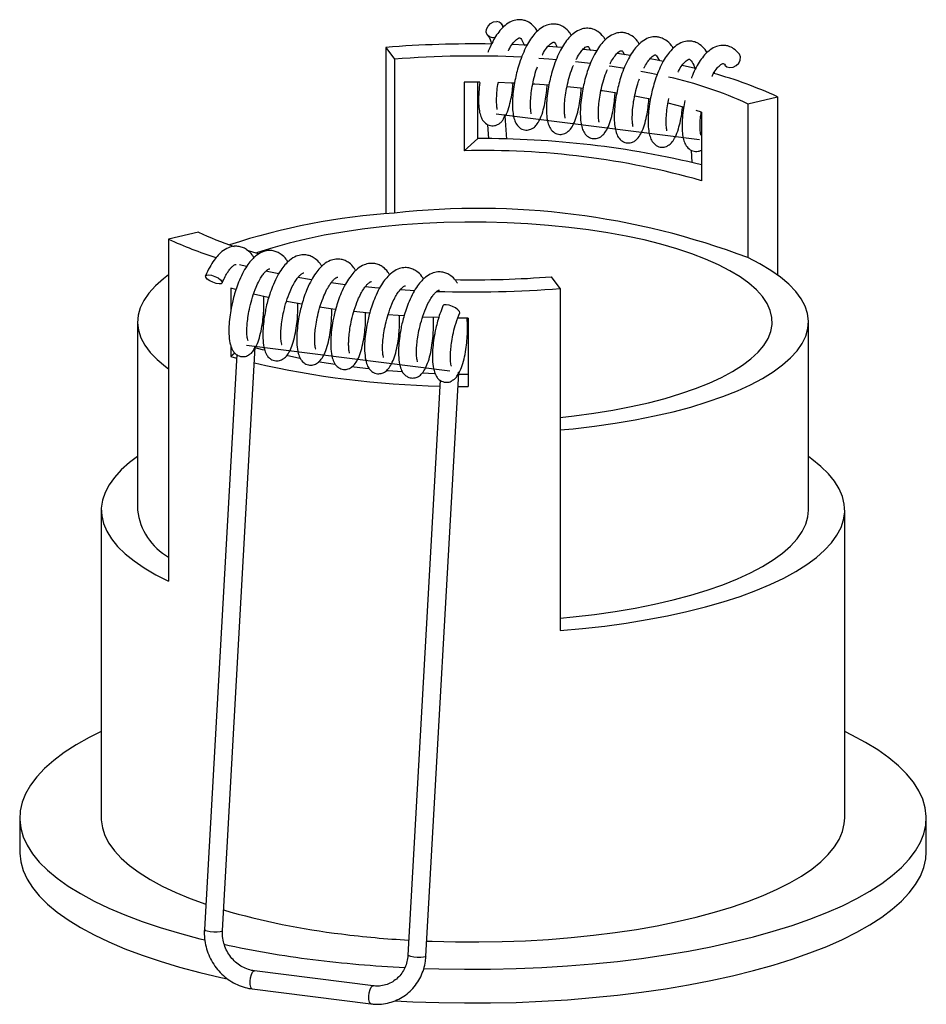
# Paper-space layout '_Dimétrica' of a CAD drawing. Header units: millimetres. Extents: x -106.3 to -56.3, y -7.1 to 47.2.
import ezdxf

# ---------------------------------------------------------------- set-up
doc = ezdxf.new("R2010")
doc.units = ezdxf.units.MM

psp = doc.layouts.new('_Dimétrica')

# ---------------------------------------------------------------- linework, layer by layer
at = {"color": 7, "linetype": 'Continuous', "lineweight": 25}
for p, q in [((-79.64, 46.807), (-79.741, 46.975)), ((-77.769, 46.571), (-77.87, 46.739)), ((-86.13, 45.685), (-86.13, 36.512)), ((-86.13, 45.685), (-85.662, 45.037)), ((-78.652, 46.116), (-78.479, 45.796)), ((-76.782, 45.88), (-76.678, 45.69)), ((-74.911, 45.645), (-74.843, 45.521)), ((-72.647, 45.233), (-73.383, 45.342)), ((-73.04, 45.409), (-72.964, 45.269)), ((-71.169, 45.173), (-71.042, 44.938)), ((-68.415, 45.393), (-68.516, 45.561)), ((-85.662, 45.037), (-85.662, 36.552)), ((-75.679, 44.915), (-74.839, 44.817)), ((-69.063, 44.518), (-69.79, 44.691)), ((-67.981, 44.229), (-68.005, 44.327)), ((-80.943, 43.761), (-81.819, 43.76)), ((-81.819, 43.76), (-81.819, 39.989)), ((-81.062, 40.657), (-81.062, 43.762)), ((-66.178, 42.583), (-64.541, 42.965)), ((-64.541, 42.965), (-64.541, 33.15)), ((-66.178, 42.583), (-66.178, 34.097)), ((-79.573, 41.961), (-79.564, 41.98)), ((-79.468, 40.63), (-79.548, 41.908)), ((-68.724, 42.111), (-69.025, 42.202)), ((-68.724, 42.111), (-68.724, 38.339)), ((-80.52, 41.44), (-80.471, 40.652)), ((-81.062, 40.657), (-81.819, 39.989)), ((-69.295, 40.025), (-69.253, 39.347)), ((-96.473, 35.502), (-98.111, 35.119)), ((-98.111, 35.119), (-98.111, 16.263)), ((-94.194, 33.723), (-93.814, 33.623)), ((-91.505, 33.893), (-91.594, 33.913)), ((-89.145, 32.726), (-88.37, 32.625)), ((-84.02, 32.941), (-84.076, 32.944)), ((-76.521, 32.399), (-76.99, 33.047)), ((-94.405, 32.334), (-94.686, 32.413)), ((-94.686, 32.413), (-94.686, 31.167)), ((-85.327, 32.34), (-84.535, 32.293)), ((-76.521, 32.399), (-76.521, 13.543)), ((-87.031, 31.033), (-87.907, 31.124)), ((-99.826, 30.557), (-99.826, 20.186)), ((-83.214, 30.792), (-84.101, 30.826)), ((-81.59, 30.763), (-82.163, 30.768)), ((-81.59, 30.763), (-81.59, 26.992)), ((-62.826, 20.186), (-62.826, 30.557)), ((-95.144, -2.988), (-93.33, 29.163)), ((-94.686, 29.254), (-94.686, 28.642)), ((-94.465, 28.836), (-94.686, 28.642)), ((-94.354, 28.755), (-96.142, -2.931)), ((-94.686, 28.642), (-94.366, 28.552)), ((-90.873, 28.543), (-91.614, 28.7)), ((-83.919, -4.402), (-82.105, 27.748)), ((-83.129, 27.341), (-84.917, -4.346)), ((-81.59, 27.659), (-82.109, 27.664)), ((-82.147, 26.997), (-81.59, 26.992)), ((-101.826, 20.186), (-101.826, 3.216)), ((-60.826, 3.216), (-60.826, 20.186)), ((-106.326, 3.216), (-106.326, 1.353)), ((-56.326, 1.353), (-56.326, 3.216)), ((-86.833, -6.033), (-93.38, -5.208)), ((-93.505, -6.2), (-86.958, -7.025))]:
    psp.add_line(p, q, dxfattribs=at)
at = {"color": 7, "linetype": 'Continuous'}
for p, q in [((-68.83, 40.586), (-80.054, 42)), ((-93.824, 29.28), (-82.599, 27.866))]:
    psp.add_line(p, q, dxfattribs=at)
at = {"color": 7, "linetype": 'Continuous', "lineweight": 25, "flags": 128}
for points in [[(-80.099, 46.235), (-80.257, 46.22), (-80.419, 46.265), (-80.537, 46.371), (-80.594, 46.521), (-80.58, 46.693), (-80.498, 46.861), (-80.361, 46.998), (-80.188, 47.085), (-80.007, 47.107), (-80.007, 47.107)], [(-78.347, 45.803), (-78.443, 45.808), (-79.172, 45.838)], [(-76.408, 45.676), (-77.172, 45.734), (-77.196, 45.735)], [(-77.691, 45.089), (-77.135, 45.049), (-76.73, 45.016)], [(-74.51, 45.487), (-74.685, 45.507), (-75.265, 45.57)], [(-70.82, 44.91), (-71.163, 44.977), (-71.556, 45.05)], [(-67.43, 44.705), (-67.323, 44.615), (-67.161, 44.57), (-66.98, 44.592), (-66.808, 44.678), (-66.67, 44.816), (-66.588, 44.983), (-66.574, 45.155), (-66.631, 45.305), (-66.645, 45.325)], [(-73.811, 44.677), (-73.651, 44.653), (-72.978, 44.545)], [(-72.076, 44.383), (-71.488, 44.265), (-71.152, 44.193)], [(-79.034, 43.715), (-79.214, 43.722), (-79.93, 43.745)], [(-77.142, 43.603), (-77.923, 43.657), (-78.025, 43.664)], [(-75.258, 43.421), (-75.4, 43.438), (-76.132, 43.515)], [(-73.383, 43.165), (-74.179, 43.284), (-74.256, 43.295)], [(-71.525, 42.826), (-71.85, 42.892), (-72.4, 42.997)], [(-69.686, 42.389), (-69.71, 42.395), (-70.564, 42.612)], [(-76.521, 25.295), (-75.752, 25.38), (-74.67, 25.524), (-73.622, 25.693), (-72.612, 25.887), (-71.645, 26.103), (-70.727, 26.342), (-69.861, 26.602), (-69.053, 26.881), (-68.305, 27.179), (-67.623, 27.493), (-67.009, 27.823), (-66.466, 28.167), (-65.997, 28.522), (-65.604, 28.887), (-65.29, 29.261), (-65.056, 29.642), (-64.903, 30.026), (-64.831, 30.414), (-64.842, 30.802), (-64.935, 31.189), (-65.11, 31.573), (-65.365, 31.952), (-65.7, 32.323), (-66.113, 32.686), (-66.601, 33.039), (-67.163, 33.379), (-67.796, 33.705), (-68.495, 34.015), (-69.259, 34.308), (-70.083, 34.583), (-70.963, 34.837), (-71.894, 35.07), (-72.873, 35.28), (-73.894, 35.467), (-74.951, 35.63), (-76.041, 35.767), (-77.156, 35.878), (-78.293, 35.963), (-79.444, 36.021), (-80.605, 36.052), (-81.77, 36.055), (-82.932, 36.031), (-84.087, 35.979), (-85.227, 35.901), (-86.349, 35.796), (-87.445, 35.665), (-88.51, 35.508), (-89.54, 35.327), (-90.529, 35.122), (-91.472, 34.894), (-92.365, 34.645), (-93.202, 34.375), (-93.299, 34.341)], [(-93.133, 34.295), (-93.152, 34.3), (-93.778, 34.482)], [(-76.521, 24.602), (-75.794, 24.672), (-74.623, 24.809), (-73.482, 24.972), (-72.376, 25.16), (-71.311, 25.372), (-70.291, 25.608), (-69.32, 25.865), (-68.403, 26.144), (-67.545, 26.443), (-66.748, 26.76), (-66.018, 27.094), (-65.356, 27.444), (-64.765, 27.808), (-64.25, 28.184), (-63.811, 28.571), (-63.451, 28.967), (-63.172, 29.37), (-62.974, 29.779), (-62.859, 30.191), (-62.826, 30.604), (-62.878, 31.017), (-63.012, 31.429), (-63.228, 31.836), (-63.526, 32.238), (-63.904, 32.632), (-64.361, 33.016), (-64.894, 33.39), (-65.5, 33.751), (-66.178, 34.097)], [(-98.111, 33.15), (-98.402, 32.929), (-98.841, 32.543), (-99.201, 32.147), (-99.48, 31.744), (-99.678, 31.335), (-99.793, 30.923), (-99.825, 30.51), (-99.774, 30.096), (-99.64, 29.685), (-99.424, 29.278), (-99.126, 28.876), (-98.748, 28.482), (-98.291, 28.098), (-98.111, 27.964)], [(-95.742, 33.123), (-95.561, 33.062), (-95.388, 32.977), (-95.251, 32.879), (-95.169, 32.785), (-95.155, 32.709), (-95.212, 32.661), (-95.33, 32.65), (-95.492, 32.677), (-95.673, 32.738), (-95.845, 32.823), (-95.983, 32.92), (-96.065, 33.014), (-96.079, 33.091), (-96.022, 33.139), (-95.904, 33.15), (-95.742, 33.123)], [(-92.738, 33.366), (-92.589, 33.333), (-92.043, 33.217)], [(-90.979, 33.014), (-90.349, 32.906), (-90.224, 32.886)], [(-92.612, 31.891), (-92.614, 31.892), (-93.431, 32.081)], [(-87.261, 32.502), (-86.734, 32.451), (-86.474, 32.428)], [(-90.773, 31.531), (-91.508, 31.665), (-91.62, 31.687)], [(-82.646, 31.473), (-82.808, 31.5), (-82.926, 31.489), (-82.982, 31.444)], [(-82.061, 31.054), (-82.059, 31.059), (-82.073, 31.135), (-82.155, 31.23), (-82.293, 31.327), (-82.465, 31.412), (-82.646, 31.473)], [(-88.906, 31.247), (-89.177, 31.284), (-89.777, 31.37)], [(-85.135, 30.882), (-85.458, 30.903), (-86.015, 30.944)], [(-92.826, 28.994), (-92.942, 29.025), (-93.331, 29.133)], [(-88.934, 28.204), (-89.658, 28.319), (-89.839, 28.35)], [(-87.054, 27.961), (-87.252, 27.983), (-88.022, 28.076)], [(-85.226, 27.797), (-86.002, 27.858), (-86.108, 27.868)], [(-83.408, 27.697), (-83.438, 27.698), (-84.136, 27.73)], [(-99.826, 23.13), (-100.265, 22.801), (-100.72, 22.4), (-101.098, 21.99), (-101.399, 21.573), (-101.62, 21.151), (-101.762, 20.725), (-101.823, 20.296), (-101.804, 19.868), (-101.703, 19.44), (-101.523, 19.016), (-101.263, 18.596), (-100.924, 18.182), (-100.509, 17.776), (-100.017, 17.38), (-99.452, 16.994), (-98.816, 16.622), (-98.111, 16.263)], [(-76.521, 13.543), (-75.281, 13.657), (-74.064, 13.796), (-72.876, 13.96), (-71.721, 14.149), (-70.604, 14.362), (-69.529, 14.598), (-68.501, 14.855), (-67.523, 15.134), (-66.599, 15.432), (-65.734, 15.75), (-64.93, 16.084), (-64.19, 16.435), (-63.518, 16.801), (-62.916, 17.18), (-62.387, 17.571), (-61.932, 17.972), (-61.553, 18.382), (-61.253, 18.799), (-61.031, 19.221), (-60.89, 19.647), (-60.829, 20.076), (-60.848, 20.504), (-60.948, 20.932), (-61.129, 21.357), (-61.389, 21.777), (-61.727, 22.19), (-62.143, 22.596), (-62.634, 22.992), (-62.826, 23.13)], [(-76.521, 14.231), (-75.794, 14.302), (-74.623, 14.438), (-73.482, 14.601), (-72.376, 14.789), (-71.311, 15.001), (-70.291, 15.237), (-69.32, 15.494), (-68.403, 15.773), (-67.545, 16.072), (-66.748, 16.389), (-66.018, 16.724), (-65.356, 17.073), (-64.765, 17.437), (-64.25, 17.814), (-63.811, 18.201), (-63.451, 18.596), (-63.172, 18.999), (-62.974, 19.408), (-62.859, 19.82), (-62.826, 20.186)], [(-101.826, 7.985), (-102.49, 7.651), (-103.215, 7.241), (-103.869, 6.818), (-104.449, 6.383), (-104.954, 5.938), (-105.382, 5.484), (-105.731, 5.022), (-106.001, 4.555), (-106.19, 4.083), (-106.298, 3.609), (-106.325, 3.133), (-106.27, 2.657), (-106.133, 2.184), (-105.916, 1.713), (-105.619, 1.248), (-105.242, 0.789), (-104.788, 0.337), (-104.256, -0.104), (-103.65, -0.535), (-102.972, -0.954), (-102.222, -1.359), (-101.405, -1.749), (-100.522, -2.123), (-99.576, -2.48), (-98.571, -2.818), (-97.509, -3.136), (-96.395, -3.434), (-96.117, -3.503)], [(-84.036, -5.069), (-83.218, -5.094), (-81.792, -5.116), (-80.364, -5.112), (-78.94, -5.08), (-77.523, -5.021), (-76.119, -4.935), (-74.731, -4.823), (-73.365, -4.684), (-72.025, -4.52), (-70.716, -4.33), (-69.441, -4.116), (-68.204, -3.878), (-67.011, -3.616), (-65.864, -3.333), (-64.768, -3.028), (-63.726, -2.703), (-62.741, -2.358), (-61.816, -1.995), (-60.956, -1.616), (-60.162, -1.22), (-59.436, -0.81), (-58.783, -0.387), (-58.202, 0.048), (-57.698, 0.493), (-57.27, 0.947), (-56.921, 1.409), (-56.651, 1.876), (-56.462, 2.348), (-56.354, 2.822), (-56.327, 3.298), (-56.382, 3.774), (-56.518, 4.247), (-56.736, 4.718), (-57.033, 5.183), (-57.41, 5.642), (-57.864, 6.094), (-58.395, 6.535), (-59.001, 6.966), (-59.68, 7.385), (-60.43, 7.79), (-60.826, 7.985)], [(-101.826, 3.216), (-101.823, 3.109), (-101.763, 2.68), (-101.622, 2.253), (-101.4, 1.83), (-101.1, 1.413), (-100.721, 1.003), (-100.266, 0.601), (-99.736, 0.21), (-99.134, -0.17), (-98.461, -0.536), (-97.72, -0.887), (-96.915, -1.222), (-96.064, -1.534)], [(-83.872, -3.565), (-83.577, -3.576), (-82.293, -3.61), (-81.006, -3.617), (-79.719, -3.597), (-78.439, -3.55), (-77.17, -3.476), (-75.918, -3.376), (-74.687, -3.25), (-73.482, -3.098), (-72.309, -2.921), (-71.17, -2.72), (-70.072, -2.496), (-69.019, -2.249), (-68.014, -1.981), (-67.061, -1.692), (-66.165, -1.384), (-65.328, -1.057), (-64.555, -0.714), (-63.848, -0.355), (-63.209, 0.017), (-62.643, 0.403), (-62.15, 0.8), (-61.733, 1.206), (-61.393, 1.62), (-61.131, 2.04), (-60.95, 2.465), (-60.849, 2.893), (-60.826, 3.216)], [(-106.326, 1.353), (-106.325, 1.27), (-106.27, 0.795), (-106.133, 0.321), (-105.916, -0.15), (-105.619, -0.615), (-105.242, -1.074), (-104.788, -1.525), (-104.256, -1.967), (-103.65, -2.398), (-102.972, -2.817), (-102.222, -3.222), (-101.405, -3.612), (-100.522, -3.986), (-99.576, -4.343), (-98.571, -4.681), (-97.509, -4.999), (-96.395, -5.297), (-95.232, -5.572), (-94.883, -5.649)], [(-85.624, -6.857), (-84.638, -6.907), (-83.218, -6.957), (-81.792, -6.979), (-80.364, -6.974), (-78.94, -6.943), (-77.523, -6.884), (-76.119, -6.798), (-74.731, -6.685), (-73.365, -6.547), (-72.025, -6.382), (-70.716, -6.193), (-69.441, -5.979), (-68.204, -5.741), (-67.011, -5.479), (-65.864, -5.196), (-64.768, -4.891), (-63.726, -4.566), (-62.741, -4.221), (-61.816, -3.858), (-60.956, -3.478), (-60.162, -3.083), (-59.436, -2.673), (-58.783, -2.25), (-58.202, -1.815), (-57.698, -1.37), (-57.27, -0.916), (-56.921, -0.454), (-56.651, 0.013), (-56.462, 0.485), (-56.354, 0.959), (-56.326, 1.353)], [(-96.142, -2.931), (-96.142, -2.936), (-96.097, -2.975), (-95.984, -3.011), (-95.818, -3.04), (-95.626, -3.056), (-95.436, -3.058), (-95.278, -3.045), (-95.176, -3.019), (-95.144, -2.988)], [(-83.919, -4.402), (-83.951, -4.433), (-84.053, -4.459), (-84.211, -4.472), (-84.401, -4.47), (-84.593, -4.454), (-84.759, -4.425), (-84.872, -4.389), (-84.917, -4.35), (-84.917, -4.346)], [(-93.505, -6.2), (-93.535, -6.188), (-93.586, -6.107), (-93.615, -5.966), (-93.618, -5.784), (-93.594, -5.591), (-93.547, -5.414), (-93.484, -5.282), (-93.415, -5.214), (-93.38, -5.208)], [(-86.958, -7.025), (-86.987, -7.013), (-87.038, -6.932), (-87.067, -6.791), (-87.07, -6.609), (-87.046, -6.416), (-86.999, -6.239), (-86.936, -6.107), (-86.867, -6.039), (-86.834, -6.033)]]:
    psp.add_lwpolyline(points, dxfattribs=at)
at = {"color": 7, "linetype": 'Continuous', "lineweight": 25}
for centre, radius, start, end in [((-80.015, 46.758), 0.348, 3.4466, 88.6148), ((-81.334, -14.572), 60.448, 89.01224, 94.55111), ((-81.323, -9.563), 54.772, 87.1973, 94.5437), ((-75.677, 21.603), 23.03, 65.6416, 77.0991), ((-74.293, 21.745), 23.354, 65.3164, 74.4945), ((-80.808, -10.638), 51.296, 76.3739, 90.2831), ((-80.715, -4.04), 44.043, 74.2013, 91.4372), ((-83.33, 0.003), 36.623, 93.6502, 108.1719), ((-81.024, -5.188), 41.997, 69.2986, 96.3399), ((-88.657, 52.187), 18.425, 244.8989, 251.4957), ((-89.061, 54.559), 21.444, 245.0362, 252.5177), ((-81.323, 87.552), 54.677, 268.9314, 274.545), ((-81.327, 92.866), 60.658, 268.12918, 274.54394), ((-82.003, 77.746), 50.741, 257.0445, 268.7072), ((-96.435, 20.565), 3.412, 186.3761, 240.5819), ((-83.842, 36.694), 40.15, 253.7466, 263.2326), ((-81.653, 52.13), 55.738, 262.867, 266.6902), ((-83.4, 50.045), 55.042, 257.7589, 262.94), ((-81.662, 63.498), 68.607, 262.88097, 267.13856)]:
    psp.add_arc(centre, radius, start, end, dxfattribs=at)
for points, knots in [([(-77.87, 46.739), (-77.971, 46.845), (-78.151, 47.036), (-78.429, 47.162), (-78.633, 47.207), (-78.868, 47.214), (-79.15, 47.155), (-79.472, 46.979), (-79.775, 46.702), (-80.026, 46.376), (-80.248, 45.995), (-80.412, 45.664), (-80.49, 45.448), (-80.508, 45.398)], [0, 0, 0, 0, 0.116627, 0.210184, 0.278141, 0.323522, 0.42116, 0.538789, 0.651173, 0.752548, 0.854952, 0.965936, 1, 1, 1, 1]), ([(-75.898, 46.336), (-75.929, 46.392), (-76.022, 46.562), (-76.288, 46.799), (-76.556, 46.927), (-76.763, 46.971), (-76.998, 46.979), (-77.279, 46.92), (-77.602, 46.744), (-77.904, 46.467), (-78.155, 46.14), (-78.378, 45.761), (-78.586, 45.32), (-78.761, 44.849), (-78.894, 44.394), (-78.999, 43.951), (-79.084, 43.483), (-79.142, 42.969), (-79.157, 42.474), (-79.13, 42.045), (-79.056, 41.709), (-78.943, 41.44), (-78.717, 41.201), (-78.441, 41.104), (-78.151, 41.153), (-77.955, 41.272), (-77.803, 41.427), (-77.635, 41.701), (-77.481, 42.1), (-77.358, 42.577), (-77.283, 43.055), (-77.244, 43.4), (-77.236, 43.584), (-77.235, 43.609)], [0, 0, 0, 0, 0.0192985, 0.0581395, 0.0892972, 0.111929, 0.1270426, 0.1595595, 0.1987342, 0.2361619, 0.2699234, 0.3040276, 0.3409891, 0.3778958, 0.4098283, 0.438628, 0.4716565, 0.5099878, 0.552497, 0.5926894, 0.6289309, 0.6623385, 0.696398, 0.7286477, 0.7551682, 0.7742186, 0.8018084, 0.8405162, 0.8849459, 0.9250447, 0.9617819, 0.9946037, 1, 1, 1, 1]), ([(-74.027, 46.1), (-74.058, 46.157), (-74.151, 46.327), (-74.417, 46.563), (-74.686, 46.691), (-74.892, 46.736), (-75.127, 46.743), (-75.409, 46.684), (-75.731, 46.508), (-76.033, 46.231), (-76.284, 45.904), (-76.508, 45.525), (-76.715, 45.084), (-76.891, 44.613), (-77.023, 44.158), (-77.128, 43.716), (-77.213, 43.247), (-77.271, 42.734), (-77.287, 42.238), (-77.259, 41.81), (-77.185, 41.473), (-77.072, 41.204), (-76.847, 40.965), (-76.57, 40.868), (-76.28, 40.917), (-76.084, 41.037), (-75.932, 41.191), (-75.764, 41.465), (-75.611, 41.865), (-75.487, 42.341), (-75.412, 42.819), (-75.372, 43.181), (-75.363, 43.382), (-75.362, 43.425)], [0, 0, 0, 0, 0.01923, 0.057934, 0.088982, 0.111533, 0.126594, 0.158996, 0.198032, 0.235327, 0.26897, 0.302953, 0.339784, 0.37656, 0.40838, 0.437078, 0.46999, 0.508185, 0.550544, 0.590595, 0.626708, 0.659998, 0.693937, 0.726073, 0.752499, 0.771482, 0.798975, 0.837546, 0.881819, 0.921776, 0.958383, 0.991089, 1, 1, 1, 1]), ([(-80.523, 46.352), (-80.456, 46.257), (-80.37, 46.136), (-80.311, 45.921), (-80.298, 45.875)], [0, 0, 0, 0, 0.7869858, 1, 1, 1, 1]), ([(-79.376, 45.49), (-79.367, 45.509), (-79.295, 45.667), (-79.156, 45.873), (-78.99, 46.071), (-78.851, 46.182), (-78.777, 46.216), (-78.699, 46.203), (-78.671, 46.151), (-78.652, 46.116)], [0, 0, 0, 0, 0.022435, 0.18897, 0.327869, 0.437775, 0.597976, 0.733525, 1, 1, 1, 1]), ([(-72.156, 45.864), (-72.187, 45.921), (-72.28, 46.091), (-72.547, 46.327), (-72.815, 46.455), (-73.021, 46.5), (-73.256, 46.507), (-73.538, 46.448), (-73.86, 46.272), (-74.162, 45.995), (-74.413, 45.669), (-74.637, 45.289), (-74.844, 44.848), (-75.02, 44.377), (-75.152, 43.922), (-75.257, 43.48), (-75.342, 43.011), (-75.4, 42.498), (-75.416, 42.002), (-75.388, 41.574), (-75.314, 41.238), (-75.202, 40.968), (-74.976, 40.73), (-74.699, 40.632), (-74.409, 40.681), (-74.213, 40.801), (-74.061, 40.955), (-73.893, 41.23), (-73.74, 41.629), (-73.616, 42.105), (-73.541, 42.583), (-73.502, 42.939), (-73.493, 43.133), (-73.492, 43.169)], [0, 0, 0, 0, 0.019257, 0.058015, 0.089106, 0.11169, 0.126771, 0.159218, 0.19831, 0.235657, 0.269347, 0.303378, 0.34026, 0.377088, 0.408952, 0.437691, 0.470649, 0.508898, 0.551316, 0.591423, 0.627587, 0.660923, 0.69491, 0.727091, 0.753554, 0.772564, 0.800095, 0.83872, 0.883055, 0.923068, 0.959726, 0.992478, 1, 1, 1, 1]), ([(-70.285, 45.629), (-70.316, 45.685), (-70.409, 45.855), (-70.676, 46.092), (-70.944, 46.22), (-71.15, 46.264), (-71.385, 46.272), (-71.667, 46.213), (-71.989, 46.036), (-72.291, 45.759), (-72.542, 45.433), (-72.766, 45.053), (-72.974, 44.613), (-73.149, 44.142), (-73.281, 43.686), (-73.386, 43.244), (-73.472, 42.775), (-73.53, 42.262), (-73.545, 41.767), (-73.517, 41.338), (-73.444, 41.002), (-73.331, 40.733), (-73.105, 40.494), (-72.829, 40.397), (-72.539, 40.446), (-72.342, 40.565), (-72.191, 40.72), (-72.023, 40.994), (-71.869, 41.393), (-71.745, 41.87), (-71.671, 42.348), (-71.633, 42.67), (-71.626, 42.829), (-71.626, 42.831)], [0, 0, 0, 0, 0.019394, 0.058428, 0.089741, 0.112485, 0.127674, 0.160353, 0.199722, 0.237336, 0.271265, 0.305539, 0.342684, 0.379774, 0.411865, 0.440808, 0.474001, 0.512523, 0.555243, 0.595635, 0.632057, 0.665631, 0.699859, 0.73227, 0.758922, 0.778067, 0.805794, 0.844694, 0.889345, 0.929643, 0.966562, 0.999547, 1, 1, 1, 1]), ([(-77.505, 45.254), (-77.496, 45.273), (-77.424, 45.431), (-77.286, 45.637), (-77.119, 45.836), (-76.98, 45.946), (-76.906, 45.98), (-76.829, 45.968), (-76.8, 45.915), (-76.782, 45.88)], [0, 0, 0, 0, 0.022435, 0.18897, 0.327869, 0.437775, 0.597976, 0.733525, 1, 1, 1, 1]), ([(-75.634, 45.019), (-75.626, 45.037), (-75.553, 45.195), (-75.415, 45.401), (-75.248, 45.6), (-75.109, 45.71), (-75.035, 45.744), (-74.958, 45.732), (-74.93, 45.679), (-74.911, 45.645)], [0, 0, 0, 0, 0.022435, 0.18897, 0.327869, 0.437775, 0.597976, 0.733525, 1, 1, 1, 1]), ([(-68.516, 45.561), (-68.616, 45.667), (-68.797, 45.858), (-69.074, 45.984), (-69.279, 46.029), (-69.514, 46.036), (-69.796, 45.977), (-70.118, 45.801), (-70.421, 45.524), (-70.671, 45.197), (-70.895, 44.818), (-71.103, 44.377), (-71.278, 43.906), (-71.41, 43.451), (-71.515, 43.009), (-71.601, 42.54), (-71.659, 42.026), (-71.674, 41.531), (-71.647, 41.103), (-71.573, 40.766), (-71.46, 40.497), (-71.234, 40.258), (-70.958, 40.161), (-70.668, 40.21), (-70.471, 40.329), (-70.32, 40.484), (-70.152, 40.758), (-69.998, 41.157), (-69.876, 41.635), (-69.806, 42.049), (-69.782, 42.308), (-69.774, 42.396)], [0, 0, 0, 0, 0.040402, 0.072812, 0.096353, 0.112074, 0.145898, 0.186647, 0.225579, 0.260697, 0.296172, 0.334618, 0.373008, 0.406224, 0.436181, 0.470537, 0.510409, 0.554626, 0.596434, 0.634132, 0.668882, 0.70431, 0.737856, 0.765442, 0.785258, 0.813957, 0.85422, 0.900435, 0.942145, 0.980359, 1, 1, 1, 1]), ([(-66.645, 45.325), (-66.746, 45.431), (-66.926, 45.622), (-67.204, 45.748), (-67.408, 45.793), (-67.643, 45.8), (-67.925, 45.741), (-68.247, 45.565), (-68.55, 45.288), (-68.801, 44.962), (-69.023, 44.581), (-69.187, 44.25), (-69.265, 44.034), (-69.283, 43.984)], [0, 0, 0, 0, 0.116627, 0.210184, 0.278141, 0.323522, 0.42116, 0.538789, 0.651173, 0.752548, 0.854952, 0.965936, 1, 1, 1, 1]), ([(-73.763, 44.783), (-73.755, 44.802), (-73.682, 44.96), (-73.544, 45.165), (-73.377, 45.364), (-73.238, 45.475), (-73.164, 45.509), (-73.087, 45.496), (-73.059, 45.444), (-73.04, 45.409)], [0, 0, 0, 0, 0.022435, 0.18897, 0.327869, 0.437775, 0.597976, 0.733525, 1, 1, 1, 1]), ([(-71.893, 44.547), (-71.884, 44.566), (-71.812, 44.724), (-71.673, 44.93), (-71.506, 45.129), (-71.367, 45.239), (-71.294, 45.273), (-71.216, 45.26), (-71.188, 45.208), (-71.169, 45.173)], [0, 0, 0, 0, 0.022435, 0.18897, 0.327869, 0.437775, 0.597976, 0.733525, 1, 1, 1, 1]), ([(-78.113, 42.027), (-78.114, 42.038), (-78.118, 42.064), (-78.15, 42.247), (-78.158, 42.547), (-78.14, 42.947), (-78.085, 43.406), (-77.987, 43.895), (-77.884, 44.312), (-77.8, 44.541), (-77.773, 44.616)], [0, 0, 0, 0, 0.0963721, 0.2279159, 0.3724641, 0.5136275, 0.6531166, 0.7915183, 0.9315564, 1, 1, 1, 1]), ([(-76.242, 41.791), (-76.244, 41.802), (-76.247, 41.828), (-76.279, 42.012), (-76.287, 42.311), (-76.27, 42.712), (-76.214, 43.169), (-76.118, 43.662), (-75.985, 44.159), (-75.87, 44.513), (-75.796, 44.67), (-75.788, 44.687)], [0, 0, 0, 0, 0.088078, 0.2083, 0.340408, 0.469422, 0.596906, 0.723396, 0.851381, 0.984263, 1, 1, 1, 1]), ([(-70.022, 44.311), (-70.013, 44.33), (-69.941, 44.488), (-69.802, 44.694), (-69.636, 44.893), (-69.497, 45.003), (-69.423, 45.037), (-69.345, 45.025), (-69.317, 44.972), (-69.298, 44.938)], [0, 0, 0, 0, 0.0224349, 0.1889701, 0.3278689, 0.4377751, 0.5979761, 0.7335248, 1, 1, 1, 1]), ([(-69.298, 44.938), (-69.23, 44.844), (-69.15, 44.734), (-69.095, 44.537), (-69.087, 44.507)], [0, 0, 0, 0, 0.850037, 1, 1, 1, 1]), ([(-68.151, 44.076), (-68.142, 44.095), (-68.07, 44.253), (-67.931, 44.458), (-67.765, 44.657), (-67.626, 44.768), (-67.552, 44.802), (-67.474, 44.789), (-67.446, 44.737), (-67.428, 44.702)], [0, 0, 0, 0, 0.022435, 0.18897, 0.327869, 0.437775, 0.597976, 0.733525, 1, 1, 1, 1]), ([(-74.371, 41.555), (-74.373, 41.566), (-74.376, 41.593), (-74.408, 41.776), (-74.416, 42.076), (-74.399, 42.476), (-74.343, 42.934), (-74.247, 43.426), (-74.114, 43.923), (-73.998, 44.28), (-73.923, 44.44), (-73.914, 44.459)], [0, 0, 0, 0, 0.087875, 0.20782, 0.339624, 0.46834, 0.595531, 0.721729, 0.84942, 0.981996, 1, 1, 1, 1]), ([(-72.5, 41.319), (-72.502, 41.331), (-72.505, 41.357), (-72.538, 41.54), (-72.545, 41.84), (-72.528, 42.24), (-72.473, 42.699), (-72.375, 43.188), (-72.267, 43.621), (-72.177, 43.865), (-72.143, 43.956)], [0, 0, 0, 0, 0.095021, 0.224721, 0.367243, 0.506428, 0.643961, 0.780423, 0.918498, 1, 1, 1, 1]), ([(-80.944, 43.751), (-80.944, 43.749), (-80.977, 43.569), (-81.01, 43.206), (-81.029, 42.709), (-81, 42.281), (-80.927, 41.945), (-80.814, 41.675), (-80.589, 41.437), (-80.311, 41.339), (-80.025, 41.39), (-79.877, 41.471), (-79.831, 41.519), (-79.819, 41.531)], [0, 0, 0, 0, 0.001276, 0.125206, 0.262644, 0.392591, 0.509765, 0.617777, 0.727895, 0.832163, 0.917908, 0.9795, 1, 1, 1, 1]), ([(-79.984, 42.262), (-79.985, 42.273), (-79.989, 42.3), (-80.021, 42.483), (-80.029, 42.782), (-80.009, 43.184), (-79.976, 43.516), (-79.937, 43.71), (-79.931, 43.741)], [0, 0, 0, 0, 0.141801, 0.335353, 0.54804, 0.755746, 0.960989, 1, 1, 1, 1]), ([(-79.547, 41.892), (-79.538, 41.907), (-79.46, 42.029), (-79.354, 42.341), (-79.229, 42.812), (-79.154, 43.27), (-79.127, 43.575), (-79.115, 43.709)], [0, 0, 0, 0, 0.038292, 0.323421, 0.580757, 0.816519, 1, 1, 1, 1]), ([(-70.63, 41.084), (-70.631, 41.095), (-70.634, 41.121), (-70.667, 41.305), (-70.675, 41.604), (-70.656, 42.005), (-70.607, 42.433), (-70.546, 42.728), (-70.518, 42.86)], [0, 0, 0, 0, 0.125989, 0.297958, 0.486928, 0.671474, 0.85383, 1, 1, 1, 1]), ([(-69.644, 42.751), (-69.671, 42.61), (-69.733, 42.29), (-69.787, 41.791), (-69.803, 41.295), (-69.776, 40.867), (-69.702, 40.53), (-69.589, 40.261), (-69.362, 40.022), (-69.09, 39.927), (-68.832, 39.963), (-68.743, 40.017), (-68.724, 40.029)], [0, 0, 0, 0, 0.093365, 0.212746, 0.34514, 0.470318, 0.583191, 0.687238, 0.793315, 0.893756, 0.976353, 1, 1, 1, 1]), ([(-79.818, 41.529), (-79.811, 41.533), (-79.757, 41.567), (-79.675, 41.673), (-79.612, 41.796), (-79.586, 41.888), (-79.578, 41.923), (-79.575, 41.944), (-79.573, 41.955), (-79.573, 41.96), (-79.573, 41.961)], [0, 0, 0, 0, 0.045235, 0.366665, 0.754375, 0.872505, 0.937516, 0.972496, 0.993007, 1, 1, 1, 1]), ([(-79.564, 41.98), (-79.564, 41.978), (-79.563, 41.972), (-79.56, 41.956), (-79.551, 41.935), (-79.553, 41.918), (-79.554, 41.908)], [0, 0, 0, 0, 0.0470004, 0.1184929, 0.4531226, 1, 1, 1, 1]), ([(-68.759, 40.848), (-68.76, 40.859), (-68.764, 40.886), (-68.796, 41.069), (-68.803, 41.37), (-68.791, 41.731), (-68.754, 42.001), (-68.738, 42.115)], [0, 0, 0, 0, 0.156357, 0.369778, 0.604297, 0.833326, 1, 1, 1, 1]), ([(-93.408, 34.092), (-93.438, 34.145), (-93.538, 34.32), (-93.735, 34.496), (-93.982, 34.646), (-94.232, 34.723), (-94.516, 34.735), (-94.847, 34.649), (-95.136, 34.472), (-95.394, 34.229), (-95.622, 33.947), (-95.862, 33.571), (-96.003, 33.258), (-96.078, 33.094)], [0, 0, 0, 0, 0.0483127, 0.1590377, 0.2346297, 0.3051807, 0.3897413, 0.4888258, 0.6099058, 0.6883879, 0.7805176, 0.8852351, 1, 1, 1, 1]), ([(-91.537, 33.856), (-91.568, 33.909), (-91.667, 34.084), (-91.864, 34.261), (-92.111, 34.41), (-92.361, 34.487), (-92.645, 34.499), (-92.976, 34.413), (-93.265, 34.236), (-93.523, 33.993), (-93.751, 33.711), (-93.991, 33.335), (-94.133, 33.022), (-94.207, 32.859)], [0, 0, 0, 0, 0.048313, 0.159038, 0.23463, 0.305181, 0.389741, 0.488826, 0.609906, 0.688388, 0.780518, 0.885235, 1, 1, 1, 1]), ([(-89.667, 33.62), (-89.697, 33.673), (-89.797, 33.848), (-89.993, 34.025), (-90.24, 34.174), (-90.49, 34.251), (-90.774, 34.263), (-91.105, 34.178), (-91.394, 34), (-91.652, 33.757), (-91.88, 33.476), (-92.12, 33.099), (-92.262, 32.786), (-92.336, 32.623)], [0, 0, 0, 0, 0.048313, 0.159038, 0.23463, 0.305181, 0.389741, 0.488826, 0.609906, 0.688388, 0.780518, 0.885235, 1, 1, 1, 1]), ([(-95.156, 32.705), (-95.102, 32.827), (-94.999, 33.056), (-94.843, 33.314), (-94.712, 33.492), (-94.587, 33.627), (-94.477, 33.707), (-94.414, 33.727), (-94.4, 33.729), (-94.387, 33.721), (-94.385, 33.72)], [0, 0, 0, 0, 0.165374, 0.311531, 0.436999, 0.542026, 0.701387, 0.828296, 0.971018, 1, 1, 1, 1]), ([(-87.796, 33.385), (-87.826, 33.438), (-87.926, 33.612), (-88.123, 33.789), (-88.369, 33.939), (-88.619, 34.016), (-88.903, 34.027), (-89.235, 33.942), (-89.523, 33.765), (-89.781, 33.522), (-90.009, 33.24), (-90.249, 32.863), (-90.391, 32.551), (-90.465, 32.387)], [0, 0, 0, 0, 0.048313, 0.159038, 0.23463, 0.305181, 0.389741, 0.488826, 0.609906, 0.688388, 0.780518, 0.885235, 1, 1, 1, 1]), ([(-85.925, 33.149), (-85.955, 33.202), (-86.055, 33.377), (-86.252, 33.553), (-86.498, 33.703), (-86.748, 33.78), (-87.032, 33.792), (-87.364, 33.706), (-87.652, 33.529), (-87.91, 33.286), (-88.139, 33.004), (-88.378, 32.628), (-88.52, 32.315), (-88.594, 32.152)], [0, 0, 0, 0, 0.0483127, 0.1590377, 0.2346297, 0.3051807, 0.3897413, 0.4888258, 0.6099058, 0.6883879, 0.7805176, 0.8852351, 1, 1, 1, 1]), ([(-93.286, 32.47), (-93.231, 32.591), (-93.128, 32.821), (-92.973, 33.079), (-92.841, 33.256), (-92.716, 33.392), (-92.606, 33.47), (-92.547, 33.491), (-92.534, 33.489), (-92.527, 33.488)], [0, 0, 0, 0, 0.175889, 0.33134, 0.464786, 0.576491, 0.745985, 0.880963, 1, 1, 1, 1]), ([(-91.878, 29.307), (-91.876, 29.305), (-91.862, 29.295), (-91.908, 29.426), (-91.923, 29.636), (-91.927, 29.94), (-91.906, 30.264), (-91.856, 30.671), (-91.765, 31.156), (-91.621, 31.694), (-91.434, 32.207), (-91.257, 32.582), (-91.102, 32.844), (-90.97, 33.02), (-90.846, 33.156), (-90.735, 33.234), (-90.677, 33.256), (-90.663, 33.253), (-90.656, 33.252)], [0, 0, 0, 0, 0.014833, 0.071311, 0.157099, 0.211466, 0.274343, 0.344834, 0.42212, 0.508348, 0.601523, 0.671611, 0.733555, 0.78673, 0.831241, 0.898781, 0.952566, 1, 1, 1, 1]), ([(-84.054, 32.913), (-84.084, 32.966), (-84.184, 33.141), (-84.381, 33.318), (-84.628, 33.467), (-84.877, 33.544), (-85.162, 33.556), (-85.493, 33.471), (-85.781, 33.293), (-86.039, 33.05), (-86.268, 32.769), (-86.507, 32.392), (-86.649, 32.079), (-86.723, 31.916)], [0, 0, 0, 0, 0.048313, 0.159038, 0.23463, 0.305181, 0.389741, 0.488826, 0.609906, 0.688388, 0.780518, 0.885235, 1, 1, 1, 1]), ([(-82.187, 32.684), (-82.216, 32.735), (-82.315, 32.907), (-82.51, 33.082), (-82.757, 33.232), (-83.007, 33.309), (-83.291, 33.32), (-83.622, 33.235), (-83.911, 33.057), (-84.169, 32.815), (-84.397, 32.533), (-84.637, 32.156), (-84.778, 31.844), (-84.853, 31.68)], [0, 0, 0, 0, 0.046415, 0.157361, 0.233104, 0.303795, 0.388524, 0.487806, 0.609128, 0.687767, 0.78008, 0.885006, 1, 1, 1, 1]), ([(-94.207, 32.859), (-94.264, 32.714), (-94.373, 32.439), (-94.501, 32.021), (-94.597, 31.649), (-94.679, 31.25), (-94.747, 30.8), (-94.794, 30.271), (-94.786, 29.74), (-94.72, 29.306), (-94.607, 29.019), (-94.49, 28.845), (-94.27, 28.677), (-94.015, 28.623), (-93.784, 28.668), (-93.7, 28.735), (-93.674, 28.756)], [0, 0, 0, 0, 0.077463, 0.147197, 0.20826, 0.260292, 0.343531, 0.433734, 0.537588, 0.649763, 0.738199, 0.796186, 0.845902, 0.912587, 0.972782, 1, 1, 1, 1]), ([(-92.336, 32.623), (-92.393, 32.478), (-92.502, 32.203), (-92.631, 31.785), (-92.726, 31.414), (-92.808, 31.014), (-92.877, 30.564), (-92.923, 30.035), (-92.916, 29.504), (-92.849, 29.07), (-92.737, 28.783), (-92.619, 28.609), (-92.4, 28.442), (-92.141, 28.385), (-91.856, 28.455), (-91.645, 28.618), (-91.463, 28.865), (-91.297, 29.225), (-91.168, 29.673), (-91.069, 30.183), (-91.01, 30.688), (-90.984, 31.149), (-90.987, 31.44), (-90.989, 31.578)], [0, 0, 0, 0, 0.047215, 0.089719, 0.126938, 0.158651, 0.209387, 0.264367, 0.327667, 0.39604, 0.449942, 0.485286, 0.515589, 0.556234, 0.592924, 0.637179, 0.688282, 0.743759, 0.805121, 0.864252, 0.915448, 0.959883, 1, 1, 1, 1]), ([(-90.007, 29.071), (-90.005, 29.069), (-89.992, 29.059), (-90.037, 29.191), (-90.053, 29.4), (-90.057, 29.705), (-90.036, 30.028), (-89.985, 30.435), (-89.894, 30.921), (-89.75, 31.458), (-89.563, 31.972), (-89.386, 32.347), (-89.231, 32.608), (-89.099, 32.784), (-88.975, 32.92), (-88.864, 32.999), (-88.806, 33.02), (-88.792, 33.018), (-88.786, 33.017)], [0, 0, 0, 0, 0.014833, 0.071311, 0.157099, 0.211466, 0.274343, 0.344834, 0.42212, 0.508348, 0.601523, 0.671611, 0.733555, 0.78673, 0.831241, 0.898781, 0.952566, 1, 1, 1, 1]), ([(-88.137, 28.836), (-88.134, 28.834), (-88.121, 28.823), (-88.166, 28.955), (-88.182, 29.165), (-88.186, 29.469), (-88.165, 29.793), (-88.114, 30.2), (-88.024, 30.685), (-87.879, 31.222), (-87.692, 31.736), (-87.515, 32.111), (-87.36, 32.372), (-87.229, 32.549), (-87.104, 32.685), (-86.993, 32.763), (-86.935, 32.784), (-86.921, 32.782), (-86.915, 32.781)], [0, 0, 0, 0, 0.014833, 0.071311, 0.157099, 0.211466, 0.274343, 0.344834, 0.42212, 0.508348, 0.601523, 0.671611, 0.733555, 0.78673, 0.831241, 0.898781, 0.952566, 1, 1, 1, 1]), ([(-93.749, 29.543), (-93.746, 29.541), (-93.733, 29.53), (-93.779, 29.662), (-93.794, 29.872), (-93.798, 30.176), (-93.777, 30.5), (-93.726, 30.907), (-93.636, 31.391), (-93.492, 31.935), (-93.356, 32.287), (-93.286, 32.47)], [0, 0, 0, 0, 0.024659, 0.11855, 0.261168, 0.351551, 0.45608, 0.573269, 0.701752, 0.845101, 1, 1, 1, 1]), ([(-90.465, 32.387), (-90.522, 32.243), (-90.631, 31.968), (-90.76, 31.55), (-90.855, 31.178), (-90.937, 30.778), (-91.006, 30.328), (-91.052, 29.8), (-91.045, 29.268), (-90.978, 28.835), (-90.866, 28.547), (-90.748, 28.373), (-90.529, 28.206), (-90.27, 28.149), (-89.985, 28.22), (-89.774, 28.382), (-89.592, 28.63), (-89.426, 28.99), (-89.297, 29.437), (-89.198, 29.947), (-89.139, 30.452), (-89.114, 30.891), (-89.117, 31.16), (-89.118, 31.276)], [0, 0, 0, 0, 0.047523, 0.090303, 0.127764, 0.159685, 0.210751, 0.266089, 0.329802, 0.39862, 0.452873, 0.488448, 0.518948, 0.559858, 0.596787, 0.64133, 0.692766, 0.748604, 0.810366, 0.869882, 0.921412, 0.966136, 1, 1, 1, 1]), ([(-88.594, 32.152), (-88.652, 32.007), (-88.76, 31.732), (-88.889, 31.314), (-88.984, 30.942), (-89.066, 30.543), (-89.135, 30.093), (-89.181, 29.564), (-89.174, 29.033), (-89.107, 28.599), (-88.995, 28.312), (-88.877, 28.137), (-88.658, 27.97), (-88.4, 27.914), (-88.114, 27.984), (-87.903, 28.147), (-87.721, 28.394), (-87.556, 28.754), (-87.426, 29.201), (-87.327, 29.711), (-87.268, 30.216), (-87.243, 30.663), (-87.246, 30.94), (-87.247, 31.064)], [0, 0, 0, 0, 0.047413, 0.090094, 0.127468, 0.159315, 0.210263, 0.265472, 0.329037, 0.397696, 0.451824, 0.487316, 0.517745, 0.558561, 0.595404, 0.639844, 0.691161, 0.74687, 0.808488, 0.867866, 0.919277, 0.963897, 1, 1, 1, 1]), ([(-86.266, 28.6), (-86.263, 28.598), (-86.25, 28.588), (-86.296, 28.719), (-86.311, 28.929), (-86.315, 29.233), (-86.294, 29.557), (-86.243, 29.964), (-86.153, 30.449), (-86.008, 30.987), (-85.821, 31.5), (-85.645, 31.875), (-85.489, 32.136), (-85.358, 32.313), (-85.233, 32.449), (-85.123, 32.527), (-85.064, 32.549), (-85.05, 32.546), (-85.044, 32.545)], [0, 0, 0, 0, 0.014833, 0.071311, 0.157099, 0.211466, 0.274343, 0.344834, 0.42212, 0.508348, 0.601523, 0.671611, 0.733555, 0.78673, 0.831241, 0.898781, 0.952566, 1, 1, 1, 1]), ([(-84.395, 28.364), (-84.392, 28.362), (-84.379, 28.352), (-84.425, 28.483), (-84.44, 28.693), (-84.444, 28.998), (-84.423, 29.321), (-84.372, 29.728), (-84.282, 30.214), (-84.137, 30.751), (-83.951, 31.265), (-83.774, 31.639), (-83.619, 31.901), (-83.487, 32.077), (-83.362, 32.213), (-83.252, 32.292), (-83.193, 32.313), (-83.18, 32.311), (-83.173, 32.309)], [0, 0, 0, 0, 0.014833, 0.071311, 0.157099, 0.211466, 0.274343, 0.344834, 0.42212, 0.508348, 0.601523, 0.671611, 0.733555, 0.78673, 0.831241, 0.898781, 0.952566, 1, 1, 1, 1]), ([(-93.331, 29.135), (-93.278, 29.239), (-93.163, 29.468), (-93.039, 29.91), (-92.94, 30.418), (-92.88, 30.924), (-92.857, 31.396), (-92.852, 31.739), (-92.864, 31.925), (-92.866, 31.962)], [0, 0, 0, 0, 0.158421, 0.349173, 0.53299, 0.692143, 0.830274, 0.965731, 1, 1, 1, 1]), ([(-86.723, 31.916), (-86.781, 31.771), (-86.89, 31.496), (-87.018, 31.078), (-87.113, 30.706), (-87.196, 30.307), (-87.264, 29.857), (-87.311, 29.328), (-87.303, 28.797), (-87.236, 28.363), (-87.124, 28.076), (-87.006, 27.902), (-86.788, 27.734), (-86.529, 27.678), (-86.243, 27.748), (-86.032, 27.911), (-85.851, 28.158), (-85.685, 28.518), (-85.555, 28.966), (-85.457, 29.476), (-85.396, 29.981), (-85.374, 30.453), (-85.368, 30.76), (-85.376, 30.91), (-85.377, 30.911)], [0, 0, 0, 0, 0.047034, 0.089374, 0.12645, 0.158042, 0.208583, 0.263351, 0.326409, 0.394519, 0.448214, 0.483422, 0.513609, 0.554098, 0.590647, 0.634732, 0.685639, 0.740903, 0.802028, 0.860932, 0.911932, 0.956196, 0.999602, 1, 1, 1, 1]), ([(-84.853, 31.68), (-84.91, 31.535), (-85.019, 31.26), (-85.147, 30.843), (-85.242, 30.471), (-85.325, 30.071), (-85.393, 29.621), (-85.44, 29.093), (-85.432, 28.561), (-85.365, 28.128), (-85.253, 27.84), (-85.135, 27.666), (-84.917, 27.499), (-84.658, 27.442), (-84.373, 27.512), (-84.161, 27.675), (-83.98, 27.923), (-83.814, 28.283), (-83.684, 28.73), (-83.586, 29.24), (-83.526, 29.745), (-83.502, 30.217), (-83.498, 30.57), (-83.511, 30.765), (-83.513, 30.812)], [0, 0, 0, 0, 0.046416, 0.088201, 0.12479, 0.155968, 0.205845, 0.259895, 0.322125, 0.389341, 0.442332, 0.477078, 0.506868, 0.546826, 0.582895, 0.626401, 0.67664, 0.731179, 0.791502, 0.849633, 0.899963, 0.943646, 0.986483, 1, 1, 1, 1]), ([(-82.982, 31.444), (-83.039, 31.3), (-83.148, 31.025), (-83.276, 30.607), (-83.372, 30.235), (-83.454, 29.836), (-83.522, 29.386), (-83.569, 28.857), (-83.561, 28.326), (-83.495, 27.892), (-83.382, 27.604), (-83.265, 27.43), (-83.045, 27.262), (-82.79, 27.209), (-82.559, 27.254), (-82.475, 27.321), (-82.449, 27.342)], [0, 0, 0, 0, 0.077463, 0.147197, 0.20826, 0.260292, 0.343531, 0.433733, 0.537587, 0.649762, 0.738198, 0.796185, 0.845901, 0.912586, 0.972781, 1, 1, 1, 1]), ([(-82.524, 28.129), (-82.521, 28.126), (-82.508, 28.116), (-82.554, 28.248), (-82.569, 28.457), (-82.573, 28.762), (-82.552, 29.086), (-82.501, 29.493), (-82.411, 29.977), (-82.267, 30.52), (-82.131, 30.873), (-82.061, 31.055)], [0, 0, 0, 0, 0.024659, 0.11855, 0.261168, 0.351551, 0.45608, 0.573269, 0.701752, 0.845101, 1, 1, 1, 1]), ([(-82.106, 27.721), (-82.054, 27.825), (-81.938, 28.053), (-81.814, 28.496), (-81.715, 29.004), (-81.655, 29.509), (-81.631, 29.982), (-81.629, 30.398), (-81.646, 30.655), (-81.653, 30.765)], [0, 0, 0, 0, 0.148625, 0.327583, 0.500035, 0.649347, 0.778938, 0.90602, 1, 1, 1, 1]), ([(-93.669, 28.75), (-93.627, 28.778), (-93.513, 28.853), (-93.421, 28.995), (-93.372, 29.111), (-93.354, 29.163), (-93.347, 29.188), (-93.342, 29.204), (-93.339, 29.212), (-93.337, 29.213), (-93.333, 29.207), (-93.328, 29.186), (-93.333, 29.171), (-93.335, 29.163)], [0, 0, 0, 0, 0.201713, 0.54299, 0.701667, 0.751847, 0.788329, 0.818666, 0.830941, 0.841089, 0.856519, 0.928168, 1, 1, 1, 1]), ([(-82.444, 27.335), (-82.402, 27.363), (-82.288, 27.438), (-82.196, 27.581), (-82.147, 27.696), (-82.129, 27.749), (-82.122, 27.774), (-82.117, 27.79), (-82.114, 27.797), (-82.112, 27.799), (-82.108, 27.793), (-82.103, 27.772), (-82.108, 27.757), (-82.11, 27.749)], [0, 0, 0, 0, 0.201462, 0.542623, 0.701881, 0.752001, 0.788417, 0.818628, 0.830868, 0.840992, 0.856341, 0.927502, 1, 1, 1, 1]), ([(-96.142, -2.931), (-96.145, -3.019), (-96.153, -3.26), (-96.109, -3.657), (-95.994, -4.111), (-95.812, -4.545), (-95.569, -4.948), (-95.27, -5.309), (-94.923, -5.621), (-94.536, -5.875), (-94.119, -6.064), (-93.77, -6.162), (-93.564, -6.192), (-93.505, -6.2)], [0, 0, 0, 0, 0.056897, 0.157031, 0.25734, 0.357801, 0.458369, 0.558987, 0.659597, 0.760139, 0.860541, 0.960733, 1, 1, 1, 1]), ([(-93.38, -5.208), (-93.435, -5.2), (-93.605, -5.173), (-93.888, -5.079), (-94.211, -4.902), (-94.501, -4.665), (-94.747, -4.377), (-94.941, -4.049), (-95.075, -3.694), (-95.147, -3.334), (-95.145, -3.099), (-95.144, -2.988)], [0, 0, 0, 0, 0.0565686, 0.1775087, 0.2979544, 0.4176701, 0.5368442, 0.6556496, 0.7742297, 0.8926983, 1, 1, 1, 1]), ([(-86.958, -7.025), (-86.872, -7.034), (-86.639, -7.056), (-86.258, -7.035), (-85.827, -6.941), (-85.419, -6.778), (-85.044, -6.549), (-84.711, -6.261), (-84.427, -5.92), (-84.2, -5.536), (-84.035, -5.116), (-83.947, -4.733), (-83.926, -4.491), (-83.919, -4.402)], [0, 0, 0, 0, 0.0569209, 0.1555617, 0.2540564, 0.3523065, 0.4504049, 0.5484417, 0.6465283, 0.7447715, 0.8432455, 0.9419849, 1, 1, 1, 1]), ([(-84.917, -4.346), (-84.922, -4.404), (-84.937, -4.585), (-85.009, -4.876), (-85.154, -5.201), (-85.356, -5.486), (-85.608, -5.722), (-85.901, -5.9), (-86.227, -6.013), (-86.543, -6.057), (-86.747, -6.04), (-86.833, -6.033)], [0, 0, 0, 0, 0.057318, 0.17703, 0.29715, 0.418011, 0.539833, 0.662671, 0.786293, 0.910082, 1, 1, 1, 1])]:
    psp.add_open_spline(points, degree=3, knots=knots, dxfattribs=at)

doc.saveas('drawing.dxf')
